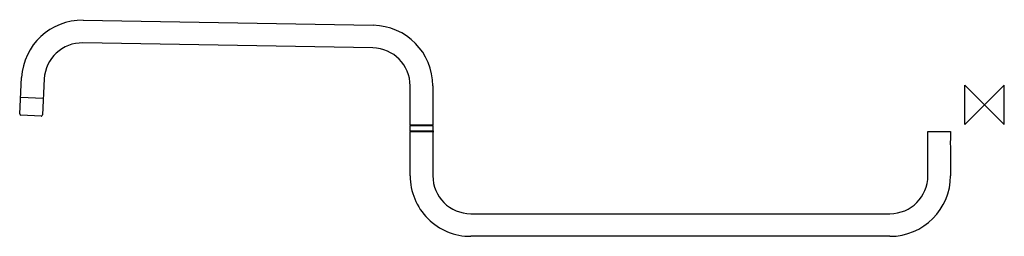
# Model space of a CAD drawing. Header units: millimetres. Extents: x -978 to 20, y -134 to 87.
import ezdxf

# ---------------------------------------------------------------- set-up
doc = ezdxf.new("R2010")
doc.units = ezdxf.units.MM
doc.header["$MEASUREMENT"] = 0
doc.layers.add('ORIGIN', color=6, linetype='Continuous')
doc.layers.add('PLANNING', color=1, linetype='Continuous')

# ---------------------------------------------------------------- blocks, each defined once
blk = doc.blocks.new('29961950_R')
at = {"layer": 'ORIGIN'}
for p, q in [((-20, 20), (20, -20)), ((-20, -20), (-20, 20)), ((20, 20), (-20, -20)), ((20, -20), (20, 20))]:
    blk.add_line(p, q, dxfattribs=at)
at = {"layer": 'PLANNING'}
for p, q in [((-913.94, 85.92), (-619.9, 80.79)), ((-620.3, 57.79), (-914.34, 62.93)), ((-978.35, -9.06), (-976.43, 27.65)), ((-953.46, 26.45), (-955.38, -10.27)), ((-582.48, -20.7), (-582.48, 19.3)), ((-559.48, 19.3), (-559.48, -5.98)), ((-977.41, 7.9), (-954.49, 6.7)), ((-559.48, -5.98), (-559.5, -20.7)), ((-956.76, -11.49), (-977.13, -10.42)), ((-559.5, -20.7), (-582.48, -20.7)), ((-582.48, -26.4), (-582.48, -21.3)), ((-582.48, -72), (-582.45, -27)), ((-582.45, -27), (-559.5, -27)), ((-582.05, -20.9), (-559.9, -20.9)), ((-559.9, -26.8), (-582.05, -26.8)), ((-559.23, -27, 3.01), (-559.91, -27, 3.03)), ((-559.9, -27, -3.02), (-559.23, -27, -3.01)), ((-559.5, -27), (-559.48, -72)), ((-559.48, -21.3), (-559.48, -26.4)), ((-558.93, -27, -1.55), (-559.23, -27, -3.01)), ((-559.23, -27, 3.01), (-558.93, -27, 1.55)), ((-57.48, -27), (-34.5, -27)), ((-57.48, -72), (-57.48, -27)), ((-34.5, -27), (-34.48, -35.55)), ((-34.48, -41.64), (-34.48, -72)), ((-520.98, -110.5), (-95.98, -110.5)), ((-95.98, -133.5), (-520.98, -133.5))]:
    blk.add_line(p, q, dxfattribs=at)
for centre, radius, start, end in [((-915.01, 24.43), 61.5, 89, 177), ((-620.98, 19.3), 61.5, 0, 89), ((-915.01, 24.43), 38.5, 89.00002, 176.99998), ((-620.98, 19.3), 38.5, 0, 89), ((-977.06, -9.13), 1.29, 177, 267), ((-956.67, -10.2), 1.29, 265.97758, 357.0384), ((-582.06, -21.31), 0.413, 88.6049, 178.26793), ((-582.06, -26.39), 0.413, 181.7802, 271.34702), ((-559.89, -21.31), 0.413, 1.78021, 91.34692), ((-559.89, -26.39), 0.413, 268.6049, 358.26793), ((-23.37, -38.6), 11.52, 164.65044, 195.29093), ((-521.01, -72.03), 61.47, 179.97039, 270.02961), ((-520.98, -72), 38.5, 180, 270), ((-95.98, -72), 61.5, 270, 0), ((-95.98, -72), 38.5, 270, 0)]:
    blk.add_arc(centre, radius, start, end, dxfattribs=at)
at = {"layer": 'PLANNING', "extrusion": (0, 1, 0)}
for centre, radius, start, end in [((554.26, 0, -27), 4.92, 341.66972, 18.33028), ((559.23, -2.81, -27), 0.198, 199.40899, 269.36256), ((559.23, 2.81, -27), 0.2, 91.0927, 160.55679), ((567.22, 0, -27), 8.68, 180.02052, 199.40899), ((567.19, 0, -27), 8.65, 160.55679, 180.02052), ((558.83, 1.59, -27), 0.102, 337.53364, 132.45691), ((558.83, -1.58, -27), 0.102, 227.37194, 22.637), ((567.55, -0.05, -27), 8.95, 168.97035, 179.6677), ((566.56, -0.05, -27), 7.96, 179.6677, 191.6941)]:
    blk.add_arc(centre, radius, start, end, dxfattribs=at)

msp = doc.modelspace()

# ---------------------------------------------------------------- block references
msp.add_blockref('29961950_R', (0, 0))

doc.saveas('drawing.dxf')
